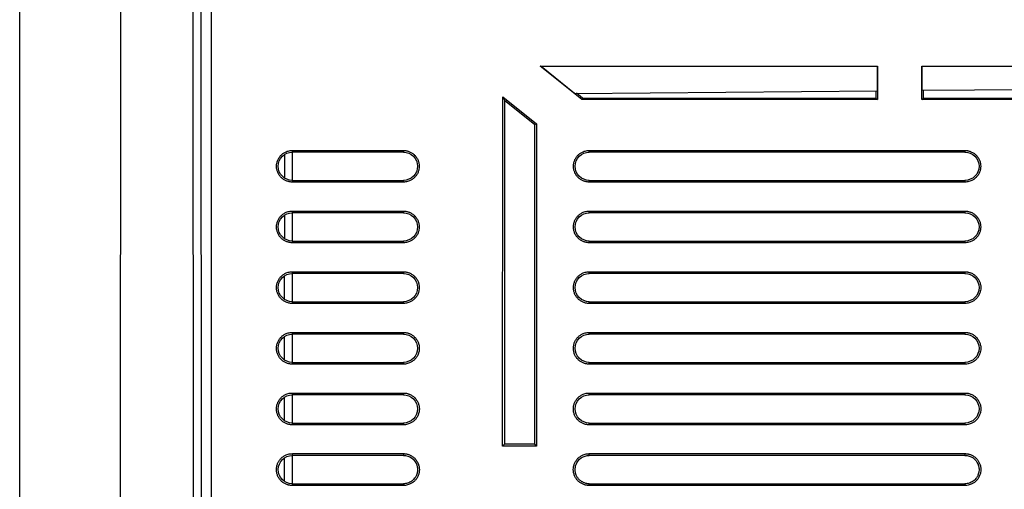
# Model space of a CAD drawing. Header units: millimetres. Extents: x 190.2 to 209.7, y 188.8 to 211.3.
# Tile 2 of 6: x 190.2 to 200, y 194.8 to 199.4. Entities that reach past the tile are written whole.
import ezdxf

# ---------------------------------------------------------------- set-up
doc = ezdxf.new("R2010")
doc.units = ezdxf.units.MM

msp = doc.modelspace()

# ---------------------------------------------------------------- linework, layer by layer
at = {"color": 7, "linetype": 'Continuous', "lineweight": 25}
for p, q in [((190.25, 190.3101), (190.25, 199.6601)), ((191.2493, 190.3101), (191.25, 199.6601)), ((191.9656, 199.6601), (191.9695, 191.2085)), ((192.0445, 199.6601), (192.0483, 191.2874)), ((192.1444, 199.6601), (192.1482, 191.2874)), ((195.404, 198.9761), (198.7431, 198.9761)), ((195.8172, 198.6441), (195.404, 198.9761)), ((195.413, 198.9729), (195.404, 198.9761)), ((198.7399, 198.9729), (195.413, 198.9729)), ((195.7444, 198.7063), (195.413, 198.9729)), ((198.7431, 198.9761), (198.7399, 198.9729)), ((198.7399, 198.9729), (198.7403, 198.7325)), ((198.7431, 198.9761), (198.7432, 198.6441)), ((199.1839, 198.6441), (199.1841, 198.9761)), ((199.1841, 198.9761), (200.8159, 198.9761)), ((199.1872, 198.9729), (199.1841, 198.9761)), ((199.1869, 198.7364), (199.1872, 198.9729)), ((200.8128, 198.973), (199.1872, 198.9729)), ((195.7444, 198.7063), (198.7403, 198.7325)), ((195.8229, 198.6601), (195.7651, 198.7065)), ((198.7271, 198.7324), (198.7271, 198.6601)), ((199.1869, 198.7364), (200.8131, 198.7506)), ((199.2, 198.6601), (199.2, 198.7365)), ((195.0324, 195.2175), (195.0339, 198.673)), ((195.0339, 198.673), (195.3662, 198.4064)), ((195.0339, 198.673), (195.05, 198.6395)), ((195.05, 198.6395), (195.35, 198.3986)), ((195.05, 198.6395), (195.05, 195.2351)), ((195.8172, 198.6441), (195.8229, 198.6601)), ((198.7432, 198.6441), (195.8172, 198.6441)), ((195.8229, 198.6601), (198.7271, 198.6601)), ((198.7271, 198.6601), (198.7432, 198.6441)), ((199.1839, 198.6441), (199.2, 198.6601)), ((200.8161, 198.6441), (199.1839, 198.6441)), ((199.2, 198.6601), (200.8, 198.6601)), ((195.35, 198.3986), (195.3662, 198.4064)), ((195.35, 195.2351), (195.35, 198.3986)), ((195.3662, 198.4064), (195.3676, 195.2175)), ((192.9471, 198.1246), (192.9471, 197.8457)), ((192.95, 198.1251), (192.95, 198.1415)), ((192.95, 198.1415), (194.05, 198.1415)), ((194.05, 198.1251), (192.95, 198.1251)), ((194.05, 198.1415), (194.05, 198.1251)), ((195.89, 198.1251), (195.89, 198.1415)), ((195.89, 198.1415), (199.61, 198.1415)), ((199.61, 198.1251), (195.89, 198.1251)), ((199.61, 198.1415), (199.61, 198.1251)), ((192.8733, 198.0989), (192.8726, 197.8718)), ((192.95, 197.8287), (192.95, 197.8451)), ((192.95, 197.8451), (194.05, 197.8451)), ((194.05, 197.8287), (192.95, 197.8287)), ((194.05, 197.8451), (194.05, 197.8287)), ((195.89, 197.8287), (195.89, 197.8451)), ((195.89, 197.8451), (199.61, 197.8451)), ((199.61, 197.8287), (195.89, 197.8287)), ((199.61, 197.8451), (199.61, 197.8287)), ((192.95, 197.5251), (192.95, 197.5417)), ((192.95, 197.5417), (194.05, 197.5417)), ((194.05, 197.5417), (194.05, 197.5251)), ((195.89, 197.5251), (195.89, 197.5417)), ((195.89, 197.5417), (199.61, 197.5417)), ((199.61, 197.5417), (199.61, 197.5251)), ((192.8714, 197.4976), (192.8707, 197.2731)), ((192.9471, 197.5246), (192.9471, 197.2457)), ((194.05, 197.5251), (192.95, 197.5251)), ((199.61, 197.5251), (195.89, 197.5251)), ((192.95, 197.2284), (192.95, 197.2451)), ((192.95, 197.2451), (194.05, 197.2451)), ((194.05, 197.2451), (194.05, 197.2284)), ((195.89, 197.2284), (195.89, 197.2451)), ((195.89, 197.2451), (199.61, 197.2451)), ((199.61, 197.2451), (199.61, 197.2284)), ((194.05, 197.2284), (192.95, 197.2284)), ((199.61, 197.2284), (195.89, 197.2284)), ((192.8694, 196.8964), (192.8687, 196.6744)), ((192.9471, 196.9246), (192.9471, 196.6457)), ((192.95, 196.9251), (192.95, 196.942)), ((192.95, 196.942), (194.05, 196.942)), ((194.05, 196.9251), (192.95, 196.9251)), ((194.05, 196.942), (194.05, 196.9251)), ((195.89, 196.9251), (195.89, 196.942)), ((195.89, 196.942), (199.61, 196.942)), ((199.61, 196.9251), (195.89, 196.9251)), ((199.61, 196.942), (199.61, 196.9251)), ((192.95, 196.6282), (192.95, 196.6451)), ((192.95, 196.6451), (194.05, 196.6451)), ((194.05, 196.6282), (192.95, 196.6282)), ((194.05, 196.6451), (194.05, 196.6282)), ((195.89, 196.6282), (195.89, 196.6451)), ((195.89, 196.6451), (199.61, 196.6451)), ((199.61, 196.6282), (195.89, 196.6282)), ((199.61, 196.6451), (199.61, 196.6282)), ((192.8682, 196.2956), (192.8682, 196.0747)), ((192.9471, 196.3246), (192.9471, 196.0457)), ((192.95, 196.3251), (192.95, 196.3423)), ((192.95, 196.3423), (194.05, 196.3423)), ((194.05, 196.3251), (192.95, 196.3251)), ((194.05, 196.3423), (194.05, 196.3251)), ((195.89, 196.3251), (195.89, 196.3423)), ((195.89, 196.3423), (199.61, 196.3423)), ((199.61, 196.3251), (195.89, 196.3251)), ((199.61, 196.3423), (199.61, 196.3251)), ((192.95, 196.0279), (192.95, 196.0451)), ((192.95, 196.0451), (194.05, 196.0451)), ((194.05, 196.0279), (192.95, 196.0279)), ((194.05, 196.0451), (194.05, 196.0279)), ((195.89, 196.0279), (195.89, 196.0451)), ((195.89, 196.0451), (199.61, 196.0451)), ((199.61, 196.0279), (195.89, 196.0279)), ((199.61, 196.0451), (199.61, 196.0279)), ((192.8682, 195.6956), (192.8682, 195.4747)), ((192.9471, 195.7246), (192.9471, 195.4457)), ((192.95, 195.7251), (192.95, 195.7425)), ((192.95, 195.7425), (194.05, 195.7425)), ((194.05, 195.7251), (192.95, 195.7251)), ((194.05, 195.7425), (194.05, 195.7251)), ((195.89, 195.7251), (195.89, 195.7425)), ((195.89, 195.7425), (199.61, 195.7425)), ((199.61, 195.7251), (195.89, 195.7251)), ((199.61, 195.7425), (199.61, 195.7251)), ((192.95, 195.4276), (192.95, 195.4451)), ((192.95, 195.4451), (194.05, 195.4451)), ((194.05, 195.4276), (192.95, 195.4276)), ((194.05, 195.4451), (194.05, 195.4276)), ((195.89, 195.4276), (195.89, 195.4451)), ((195.89, 195.4451), (199.61, 195.4451)), ((199.61, 195.4276), (195.89, 195.4276)), ((199.61, 195.4451), (199.61, 195.4276)), ((195.05, 195.2351), (195.0324, 195.2175)), ((195.3676, 195.2175), (195.0324, 195.2175)), ((195.35, 195.2351), (195.05, 195.2351)), ((195.3676, 195.2175), (195.35, 195.2351)), ((192.9471, 195.1246), (192.9471, 194.8446)), ((192.95, 195.1428), (194.05, 195.1428)), ((192.95, 195.1251), (192.95, 195.1428)), ((194.05, 195.1251), (192.95, 195.1251)), ((194.05, 195.1428), (194.05, 195.1251)), ((195.89, 195.1428), (199.61, 195.1428)), ((195.89, 195.1251), (195.89, 195.1428)), ((199.61, 195.1251), (195.89, 195.1251)), ((199.61, 195.1428), (199.61, 195.1251)), ((192.8682, 195.0957), (192.8682, 194.8748)), ((192.9465, 194.8452), (192.9471, 194.8446)), ((192.9471, 194.8446), (192.95, 194.8445)), ((192.95, 194.8273), (192.95, 194.8445)), ((192.95, 194.8445), (194.05, 194.8445)), ((194.05, 194.8273), (192.95, 194.8273)), ((194.05, 194.8445), (194.05, 194.8273)), ((195.89, 194.8273), (195.89, 194.8445)), ((195.89, 194.8445), (199.61, 194.8445)), ((199.61, 194.8273), (195.89, 194.8273)), ((199.61, 194.8445), (199.61, 194.8273))]:
    msp.add_line(p, q, dxfattribs=at)
for points, knots in [([(192.95, 197.8287), (192.9459, 197.8288), (192.9378, 197.829), (192.9257, 197.8306), (192.9137, 197.833), (192.9019, 197.8364), (192.8845, 197.8428), (192.8625, 197.8543), (192.8387, 197.8738), (192.8193, 197.8976), (192.8048, 197.9249), (192.7957, 197.9543), (192.7927, 197.9849), (192.7956, 198.0156), (192.8048, 198.0451), (192.8191, 198.0724), (192.8386, 198.0962), (192.8624, 198.1157), (192.8867, 198.1285), (192.9095, 198.1363), (192.9296, 198.1406), (192.9432, 198.1412), (192.95, 198.1415)], [0, 0, 0, 0, 0.024927, 0.049743, 0.074603, 0.099659, 0.12506, 0.188081, 0.249957, 0.312055, 0.374886, 0.437608, 0.499814, 0.561729, 0.624761, 0.687568, 0.749659, 0.811538, 0.874587, 0.916857, 0.958424, 1, 1, 1, 1]), ([(194.05, 198.1415), (194.0541, 198.1413), (194.0622, 198.1411), (194.0743, 198.1396), (194.0863, 198.1372), (194.0981, 198.1338), (194.1155, 198.1273), (194.1375, 198.1158), (194.1613, 198.0964), (194.1807, 198.0726), (194.1952, 198.0453), (194.2043, 198.0158), (194.2073, 197.9852), (194.2044, 197.9546), (194.1952, 197.9251), (194.1809, 197.8977), (194.1614, 197.8739), (194.1376, 197.8544), (194.1133, 197.8416), (194.0905, 197.8338), (194.0704, 197.8296), (194.0568, 197.829), (194.05, 197.8287)], [0, 0, 0, 0, 0.024927, 0.049743, 0.074603, 0.099659, 0.12506, 0.188081, 0.249958, 0.312056, 0.374887, 0.437609, 0.499815, 0.56173, 0.624761, 0.687569, 0.749659, 0.811538, 0.874587, 0.916857, 0.958424, 1, 1, 1, 1]), ([(195.89, 197.8287), (195.8859, 197.8288), (195.8778, 197.829), (195.8657, 197.8306), (195.8537, 197.833), (195.8419, 197.8364), (195.8245, 197.8428), (195.8025, 197.8543), (195.7787, 197.8738), (195.7593, 197.8976), (195.7448, 197.9249), (195.7357, 197.9543), (195.7327, 197.9849), (195.7356, 198.0156), (195.7448, 198.0451), (195.7591, 198.0724), (195.7786, 198.0962), (195.8024, 198.1157), (195.8267, 198.1285), (195.8495, 198.1363), (195.8696, 198.1406), (195.8832, 198.1412), (195.89, 198.1415)], [0, 0, 0, 0, 0.024927, 0.049743, 0.074603, 0.099659, 0.12506, 0.188081, 0.249957, 0.312055, 0.374886, 0.437608, 0.499814, 0.561729, 0.624761, 0.687568, 0.749659, 0.811538, 0.874587, 0.916857, 0.958424, 1, 1, 1, 1]), ([(199.61, 198.1415), (199.6141, 198.1413), (199.6222, 198.1411), (199.6343, 198.1396), (199.6463, 198.1372), (199.6581, 198.1338), (199.6755, 198.1273), (199.6975, 198.1158), (199.7213, 198.0964), (199.7407, 198.0726), (199.7552, 198.0453), (199.7643, 198.0158), (199.7673, 197.9852), (199.7644, 197.9546), (199.7552, 197.9251), (199.7409, 197.8977), (199.7214, 197.8739), (199.6976, 197.8544), (199.6733, 197.8416), (199.6505, 197.8338), (199.6304, 197.8296), (199.6168, 197.829), (199.61, 197.8287)], [0, 0, 0, 0, 0.024927, 0.049743, 0.074603, 0.099659, 0.12506, 0.188081, 0.249958, 0.312056, 0.374887, 0.437609, 0.499815, 0.56173, 0.624761, 0.687569, 0.749659, 0.811538, 0.874587, 0.916857, 0.958424, 1, 1, 1, 1]), ([(192.95, 197.2284), (192.9459, 197.2285), (192.9378, 197.2288), (192.9256, 197.2303), (192.9136, 197.2327), (192.9018, 197.2361), (192.8843, 197.2426), (192.8624, 197.2541), (192.8385, 197.2736), (192.819, 197.2974), (192.8046, 197.3247), (192.7954, 197.3543), (192.7924, 197.3849), (192.7954, 197.4156), (192.8045, 197.4452), (192.8189, 197.4726), (192.8384, 197.4964), (192.8622, 197.516), (192.8866, 197.5288), (192.9094, 197.5366), (192.9296, 197.5409), (192.9432, 197.5414), (192.95, 197.5417)], [0, 0, 0, 0, 0.024927, 0.049743, 0.074603, 0.099659, 0.12506, 0.188081, 0.249957, 0.312055, 0.374886, 0.437608, 0.499814, 0.561729, 0.624761, 0.687568, 0.749659, 0.811538, 0.874587, 0.916857, 0.958424, 1, 1, 1, 1]), ([(194.05, 197.5417), (194.0541, 197.5416), (194.0622, 197.5414), (194.0744, 197.5399), (194.0864, 197.5374), (194.0982, 197.534), (194.1157, 197.5276), (194.1376, 197.5161), (194.1615, 197.4966), (194.181, 197.4727), (194.1954, 197.4454), (194.2046, 197.4159), (194.2076, 197.3852), (194.2046, 197.3545), (194.1955, 197.325), (194.1811, 197.2976), (194.1616, 197.2737), (194.1378, 197.2542), (194.1134, 197.2414), (194.0906, 197.2336), (194.0704, 197.2293), (194.0568, 197.2287), (194.05, 197.2284)], [0, 0, 0, 0, 0.024927, 0.049743, 0.074603, 0.099659, 0.12506, 0.188081, 0.249958, 0.312056, 0.374887, 0.437609, 0.499815, 0.56173, 0.624761, 0.687569, 0.749659, 0.811538, 0.874587, 0.916857, 0.958424, 1, 1, 1, 1]), ([(195.89, 197.2284), (195.8859, 197.2285), (195.8778, 197.2288), (195.8656, 197.2303), (195.8536, 197.2327), (195.8418, 197.2361), (195.8243, 197.2426), (195.8024, 197.2541), (195.7785, 197.2736), (195.759, 197.2974), (195.7446, 197.3247), (195.7354, 197.3543), (195.7324, 197.3849), (195.7354, 197.4156), (195.7445, 197.4452), (195.7589, 197.4726), (195.7784, 197.4964), (195.8022, 197.516), (195.8266, 197.5288), (195.8494, 197.5366), (195.8696, 197.5409), (195.8832, 197.5414), (195.89, 197.5417)], [0, 0, 0, 0, 0.024927, 0.049743, 0.074603, 0.099659, 0.12506, 0.188081, 0.249957, 0.312055, 0.374886, 0.437608, 0.499814, 0.561729, 0.624761, 0.687568, 0.749659, 0.811538, 0.874587, 0.916857, 0.958424, 1, 1, 1, 1]), ([(199.61, 197.5417), (199.6141, 197.5416), (199.6222, 197.5414), (199.6344, 197.5399), (199.6464, 197.5374), (199.6582, 197.534), (199.6757, 197.5276), (199.6976, 197.5161), (199.7215, 197.4966), (199.741, 197.4727), (199.7554, 197.4454), (199.7646, 197.4159), (199.7676, 197.3852), (199.7646, 197.3545), (199.7555, 197.325), (199.7411, 197.2976), (199.7216, 197.2737), (199.6978, 197.2542), (199.6734, 197.2414), (199.6506, 197.2336), (199.6304, 197.2293), (199.6168, 197.2287), (199.61, 197.2284)], [0, 0, 0, 0, 0.024927, 0.049743, 0.074603, 0.099659, 0.12506, 0.188081, 0.249958, 0.312056, 0.374887, 0.437609, 0.499815, 0.56173, 0.624761, 0.687569, 0.749659, 0.811538, 0.874587, 0.916857, 0.958424, 1, 1, 1, 1]), ([(192.95, 196.6282), (192.9459, 196.6283), (192.9378, 196.6285), (192.9256, 196.63), (192.9136, 196.6324), (192.9017, 196.6359), (192.8842, 196.6423), (192.8622, 196.6539), (192.8384, 196.6734), (192.8188, 196.6973), (192.8043, 196.7246), (192.7952, 196.7542), (192.7921, 196.7849), (192.7951, 196.8157), (192.8042, 196.8453), (192.8187, 196.8727), (192.8382, 196.8966), (192.8621, 196.9162), (192.8865, 196.9291), (192.9093, 196.9369), (192.9295, 196.9411), (192.9432, 196.9417), (192.95, 196.942)], [0, 0, 0, 0, 0.024927, 0.049743, 0.074603, 0.099659, 0.12506, 0.188081, 0.249957, 0.312055, 0.374886, 0.437608, 0.499815, 0.561729, 0.624761, 0.687569, 0.749659, 0.811538, 0.874587, 0.916857, 0.958424, 1, 1, 1, 1]), ([(194.05, 196.942), (194.0541, 196.9419), (194.0622, 196.9417), (194.0744, 196.9401), (194.0864, 196.9377), (194.0983, 196.9343), (194.1158, 196.9278), (194.1378, 196.9163), (194.1616, 196.8968), (194.1812, 196.8729), (194.1957, 196.8455), (194.2048, 196.8159), (194.2079, 196.7852), (194.2049, 196.7545), (194.1958, 196.7249), (194.1813, 196.6974), (194.1618, 196.6735), (194.1379, 196.654), (194.1135, 196.6411), (194.0907, 196.6333), (194.0705, 196.629), (194.0568, 196.6284), (194.05, 196.6282)], [0, 0, 0, 0, 0.024927, 0.049743, 0.074603, 0.099659, 0.12506, 0.188081, 0.249958, 0.312056, 0.374887, 0.437609, 0.499815, 0.56173, 0.624761, 0.687569, 0.749659, 0.811538, 0.874587, 0.916857, 0.958424, 1, 1, 1, 1]), ([(195.89, 196.6282), (195.8859, 196.6283), (195.8778, 196.6285), (195.8656, 196.63), (195.8536, 196.6324), (195.8417, 196.6359), (195.8242, 196.6423), (195.8022, 196.6539), (195.7784, 196.6734), (195.7588, 196.6973), (195.7443, 196.7246), (195.7352, 196.7542), (195.7321, 196.7849), (195.7351, 196.8157), (195.7442, 196.8453), (195.7587, 196.8727), (195.7782, 196.8966), (195.8021, 196.9162), (195.8265, 196.9291), (195.8493, 196.9369), (195.8695, 196.9411), (195.8832, 196.9417), (195.89, 196.942)], [0, 0, 0, 0, 0.024927, 0.049743, 0.074603, 0.099659, 0.12506, 0.188081, 0.249957, 0.312055, 0.374886, 0.437608, 0.499815, 0.561729, 0.624761, 0.687569, 0.749659, 0.811538, 0.874587, 0.916857, 0.958424, 1, 1, 1, 1]), ([(199.61, 196.942), (199.6141, 196.9419), (199.6222, 196.9417), (199.6344, 196.9401), (199.6464, 196.9377), (199.6583, 196.9343), (199.6758, 196.9278), (199.6978, 196.9163), (199.7216, 196.8968), (199.7412, 196.8729), (199.7557, 196.8455), (199.7648, 196.8159), (199.7679, 196.7852), (199.7649, 196.7545), (199.7558, 196.7249), (199.7413, 196.6974), (199.7218, 196.6735), (199.6979, 196.654), (199.6735, 196.6411), (199.6507, 196.6333), (199.6305, 196.629), (199.6168, 196.6284), (199.61, 196.6282)], [0, 0, 0, 0, 0.024927, 0.049743, 0.074603, 0.099659, 0.12506, 0.188081, 0.249958, 0.312056, 0.374887, 0.437609, 0.499815, 0.56173, 0.624761, 0.687569, 0.749659, 0.811538, 0.874587, 0.916857, 0.958424, 1, 1, 1, 1]), ([(192.95, 196.0279), (192.9459, 196.028), (192.9377, 196.0282), (192.9256, 196.0297), (192.9135, 196.0322), (192.9016, 196.0356), (192.8841, 196.0421), (192.8621, 196.0536), (192.8382, 196.0732), (192.8186, 196.0971), (192.8041, 196.1245), (192.7949, 196.1542), (192.7918, 196.1849), (192.7948, 196.2157), (192.804, 196.2454), (192.8184, 196.2729), (192.838, 196.2968), (192.8619, 196.3164), (192.8864, 196.3293), (192.9093, 196.3371), (192.9295, 196.3414), (192.9432, 196.342), (192.95, 196.3423)], [0, 0, 0, 0, 0.024927, 0.049743, 0.074603, 0.099659, 0.12506, 0.188081, 0.249958, 0.312056, 0.374887, 0.437608, 0.499815, 0.561729, 0.624761, 0.687569, 0.749659, 0.811538, 0.874587, 0.916857, 0.958425, 1, 1, 1, 1]), ([(194.05, 196.3423), (194.0541, 196.3422), (194.0623, 196.3419), (194.0744, 196.3404), (194.0865, 196.338), (194.0984, 196.3346), (194.1159, 196.3281), (194.1379, 196.3165), (194.1618, 196.2969), (194.1814, 196.273), (194.1959, 196.2456), (194.2051, 196.216), (194.2082, 196.1852), (194.2052, 196.1544), (194.196, 196.1248), (194.1816, 196.0973), (194.162, 196.0733), (194.1381, 196.0537), (194.1136, 196.0409), (194.0907, 196.033), (194.0705, 196.0287), (194.0568, 196.0282), (194.05, 196.0279)], [0, 0, 0, 0, 0.024927, 0.049743, 0.074603, 0.099659, 0.12506, 0.188081, 0.249958, 0.312056, 0.374887, 0.437609, 0.499815, 0.56173, 0.624761, 0.687569, 0.749659, 0.811538, 0.874587, 0.916857, 0.958425, 1, 1, 1, 1]), ([(195.89, 196.0279), (195.8859, 196.028), (195.8777, 196.0282), (195.8656, 196.0297), (195.8535, 196.0322), (195.8416, 196.0356), (195.8241, 196.0421), (195.8021, 196.0536), (195.7782, 196.0732), (195.7586, 196.0971), (195.7441, 196.1245), (195.7349, 196.1542), (195.7318, 196.1849), (195.7348, 196.2157), (195.744, 196.2454), (195.7584, 196.2729), (195.778, 196.2968), (195.8019, 196.3164), (195.8264, 196.3293), (195.8493, 196.3371), (195.8695, 196.3414), (195.8832, 196.342), (195.89, 196.3423)], [0, 0, 0, 0, 0.024927, 0.049743, 0.074603, 0.099659, 0.12506, 0.188081, 0.249958, 0.312056, 0.374887, 0.437608, 0.499815, 0.561729, 0.624761, 0.687569, 0.749659, 0.811538, 0.874587, 0.916857, 0.958425, 1, 1, 1, 1]), ([(199.61, 196.3423), (199.6141, 196.3422), (199.6223, 196.3419), (199.6344, 196.3404), (199.6465, 196.338), (199.6584, 196.3346), (199.6759, 196.3281), (199.6979, 196.3165), (199.7218, 196.2969), (199.7414, 196.273), (199.7559, 196.2456), (199.7651, 196.216), (199.7682, 196.1852), (199.7652, 196.1544), (199.756, 196.1248), (199.7416, 196.0973), (199.722, 196.0733), (199.6981, 196.0537), (199.6736, 196.0409), (199.6507, 196.033), (199.6305, 196.0287), (199.6168, 196.0282), (199.61, 196.0279)], [0, 0, 0, 0, 0.024927, 0.049743, 0.074603, 0.099659, 0.12506, 0.188081, 0.249958, 0.312056, 0.374887, 0.437609, 0.499815, 0.56173, 0.624761, 0.687569, 0.749659, 0.811538, 0.874587, 0.916857, 0.958425, 1, 1, 1, 1]), ([(192.95, 195.4276), (192.9459, 195.4277), (192.9377, 195.4279), (192.9255, 195.4295), (192.9134, 195.4319), (192.9015, 195.4353), (192.884, 195.4418), (192.8619, 195.4534), (192.838, 195.473), (192.8183, 195.497), (192.8038, 195.5244), (192.7946, 195.5541), (192.7916, 195.5849), (192.7946, 195.6158), (192.8037, 195.6455), (192.8182, 195.673), (192.8378, 195.697), (192.8618, 195.7167), (192.8863, 195.7296), (192.9092, 195.7374), (192.9295, 195.7417), (192.9432, 195.7423), (192.95, 195.7425)], [0, 0, 0, 0, 0.024927, 0.049743, 0.074603, 0.099659, 0.12506, 0.188081, 0.249958, 0.312056, 0.374887, 0.437609, 0.499815, 0.561729, 0.624761, 0.687569, 0.749659, 0.811538, 0.874587, 0.916858, 0.958425, 1, 1, 1, 1]), ([(194.05, 195.7425), (194.0541, 195.7424), (194.0623, 195.7422), (194.0745, 195.7407), (194.0866, 195.7382), (194.0985, 195.7348), (194.116, 195.7283), (194.1381, 195.7168), (194.162, 195.6971), (194.1817, 195.6732), (194.1962, 195.6457), (194.2054, 195.616), (194.2084, 195.5852), (194.2054, 195.5544), (194.1963, 195.5247), (194.1818, 195.4971), (194.1622, 195.4731), (194.1382, 195.4535), (194.1137, 195.4406), (194.0908, 195.4328), (194.0705, 195.4285), (194.0568, 195.4279), (194.05, 195.4276)], [0, 0, 0, 0, 0.0249269, 0.0497434, 0.0746032, 0.0996591, 0.1250604, 0.1880813, 0.249958, 0.3120564, 0.3748875, 0.4376095, 0.499815, 0.5617302, 0.6247612, 0.6875694, 0.7496586, 0.8115383, 0.8745872, 0.9168575, 0.9584246, 1, 1, 1, 1]), ([(195.89, 195.4276), (195.8859, 195.4277), (195.8777, 195.4279), (195.8655, 195.4295), (195.8534, 195.4319), (195.8415, 195.4353), (195.824, 195.4418), (195.8019, 195.4534), (195.778, 195.473), (195.7583, 195.497), (195.7438, 195.5244), (195.7346, 195.5541), (195.7316, 195.5849), (195.7346, 195.6158), (195.7437, 195.6455), (195.7582, 195.673), (195.7778, 195.697), (195.8018, 195.7167), (195.8263, 195.7296), (195.8492, 195.7374), (195.8695, 195.7417), (195.8832, 195.7423), (195.89, 195.7425)], [0, 0, 0, 0, 0.024927, 0.049743, 0.074603, 0.099659, 0.12506, 0.188081, 0.249958, 0.312056, 0.374887, 0.437609, 0.499815, 0.561729, 0.624761, 0.687569, 0.749659, 0.811538, 0.874587, 0.916858, 0.958425, 1, 1, 1, 1]), ([(199.61, 195.7425), (199.6141, 195.7424), (199.6223, 195.7422), (199.6345, 195.7407), (199.6466, 195.7382), (199.6585, 195.7348), (199.676, 195.7283), (199.6981, 195.7168), (199.722, 195.6971), (199.7417, 195.6732), (199.7562, 195.6457), (199.7654, 195.616), (199.7684, 195.5852), (199.7654, 195.5544), (199.7563, 195.5247), (199.7418, 195.4971), (199.7222, 195.4731), (199.6982, 195.4535), (199.6737, 195.4406), (199.6508, 195.4328), (199.6305, 195.4285), (199.6168, 195.4279), (199.61, 195.4276)], [0, 0, 0, 0, 0.024927, 0.049743, 0.074603, 0.099659, 0.12506, 0.188081, 0.249958, 0.312056, 0.374888, 0.43761, 0.499815, 0.56173, 0.624761, 0.687569, 0.749659, 0.811538, 0.874587, 0.916858, 0.958425, 1, 1, 1, 1]), ([(192.95, 194.8273), (192.9459, 194.8274), (192.9377, 194.8277), (192.9255, 194.8292), (192.9134, 194.8316), (192.9014, 194.8351), (192.8839, 194.8416), (192.8618, 194.8532), (192.8378, 194.8728), (192.8181, 194.8968), (192.8036, 194.9243), (192.7944, 194.9541), (192.7913, 194.9849), (192.7943, 195.0158), (192.8035, 195.0456), (192.818, 195.0732), (192.8376, 195.0972), (192.8616, 195.1169), (192.8862, 195.1298), (192.9091, 195.1377), (192.9294, 195.142), (192.9431, 195.1425), (192.95, 195.1428)], [0, 0, 0, 0, 0.024927, 0.049743, 0.074603, 0.099659, 0.12506, 0.188081, 0.249958, 0.312056, 0.374887, 0.437609, 0.499815, 0.561729, 0.624761, 0.687569, 0.749659, 0.811538, 0.874587, 0.916858, 0.958425, 1, 1, 1, 1]), ([(192.9465, 194.8452), (192.9102, 194.8462), (192.8743, 194.8619), (192.824, 194.9142), (192.8095, 194.9506), (192.8105, 195.0232), (192.8258, 195.0593), (192.8774, 195.1102), (192.9137, 195.1251), (192.95, 195.1251)], [0, 0, 0, 0, 0.25, 0.25, 0.5, 0.5, 0.75, 0.75, 1, 1, 1, 1]), ([(194.05, 195.1428), (194.0541, 195.1427), (194.0623, 195.1425), (194.0745, 195.141), (194.0866, 195.1385), (194.0986, 195.1351), (194.1161, 195.1286), (194.1382, 195.117), (194.1622, 195.0973), (194.1819, 195.0734), (194.1964, 195.0458), (194.2056, 195.0161), (194.2087, 194.9852), (194.2057, 194.9543), (194.1965, 194.9246), (194.182, 194.897), (194.1624, 194.873), (194.1384, 194.8533), (194.1138, 194.8403), (194.0909, 194.8325), (194.0706, 194.8282), (194.0569, 194.8276), (194.05, 194.8273)], [0, 0, 0, 0, 0.024927, 0.049743, 0.074603, 0.099659, 0.12506, 0.188081, 0.249958, 0.312057, 0.374888, 0.43761, 0.499815, 0.56173, 0.624761, 0.68757, 0.749659, 0.811538, 0.874587, 0.916858, 0.958425, 1, 1, 1, 1]), ([(194.05, 195.1251), (194.0784, 195.1251), (194.1067, 195.116), (194.1533, 195.0839), (194.1712, 195.0603), (194.1811, 195.0337)], [0, 0, 0, 0, 0.5, 0.5, 1, 1, 1, 1]), ([(195.89, 194.8273), (195.8859, 194.8274), (195.8777, 194.8277), (195.8655, 194.8292), (195.8534, 194.8316), (195.8414, 194.8351), (195.8239, 194.8416), (195.8018, 194.8532), (195.7778, 194.8728), (195.7581, 194.8968), (195.7436, 194.9243), (195.7344, 194.9541), (195.7313, 194.9849), (195.7343, 195.0158), (195.7435, 195.0456), (195.758, 195.0732), (195.7776, 195.0972), (195.8016, 195.1169), (195.8262, 195.1298), (195.8491, 195.1377), (195.8694, 195.142), (195.8831, 195.1425), (195.89, 195.1428)], [0, 0, 0, 0, 0.0249269, 0.0497435, 0.0746032, 0.099659, 0.1250602, 0.188081, 0.2499576, 0.3120558, 0.3748866, 0.4376087, 0.4998146, 0.5617292, 0.6247608, 0.6875689, 0.749659, 0.8115383, 0.8745871, 0.9168576, 0.9584247, 1, 1, 1, 1]), ([(195.7589, 195.0337), (195.7688, 195.0603), (195.7867, 195.0839), (195.8333, 195.116), (195.8616, 195.1251), (195.89, 195.1251)], [0, 0, 0, 0, 0.5, 0.5, 1, 1, 1, 1]), ([(199.61, 195.1428), (199.6141, 195.1427), (199.6223, 195.1425), (199.6345, 195.141), (199.6466, 195.1385), (199.6586, 195.1351), (199.6761, 195.1286), (199.6982, 195.117), (199.7222, 195.0973), (199.7419, 195.0734), (199.7564, 195.0458), (199.7656, 195.0161), (199.7687, 194.9852), (199.7657, 194.9543), (199.7565, 194.9246), (199.742, 194.897), (199.7224, 194.873), (199.6984, 194.8533), (199.6738, 194.8403), (199.6509, 194.8325), (199.6306, 194.8282), (199.6169, 194.8276), (199.61, 194.8273)], [0, 0, 0, 0, 0.024927, 0.049743, 0.074603, 0.099659, 0.12506, 0.188081, 0.249958, 0.312057, 0.374888, 0.43761, 0.499815, 0.56173, 0.624761, 0.68757, 0.749659, 0.811538, 0.874587, 0.916858, 0.958425, 1, 1, 1, 1]), ([(199.61, 195.1251), (199.6384, 195.1251), (199.6667, 195.116), (199.7133, 195.0839), (199.7312, 195.0603), (199.7411, 195.0337)], [0, 0, 0, 0, 0.5, 0.5, 1, 1, 1, 1]), ([(194.1811, 195.0337), (194.1821, 195.0309), (194.1847, 195.0237), (194.1881, 195.0098), (194.1907, 194.9904), (194.1896, 194.963), (194.1815, 194.933), (194.1669, 194.906), (194.1505, 194.886), (194.1326, 194.8707), (194.1129, 194.859), (194.0922, 194.8507), (194.0712, 194.8455), (194.057, 194.8449), (194.05, 194.8445)], [0, 0, 0, 0, 0.032844, 0.085596, 0.158178, 0.250598, 0.388935, 0.50009, 0.589126, 0.67579, 0.760288, 0.842564, 0.922484, 1, 1, 1, 1]), ([(195.89, 194.8445), (195.8862, 194.8446), (195.8785, 194.8448), (195.8671, 194.8464), (195.8555, 194.8488), (195.8441, 194.8523), (195.8328, 194.8567), (195.8218, 194.8622), (195.8111, 194.8687), (195.801, 194.8762), (195.7914, 194.8848), (195.7826, 194.8943), (195.7713, 194.9093), (195.7585, 194.933), (195.7497, 194.9654), (195.7495, 194.9964), (195.7536, 195.0185), (195.7575, 195.0297), (195.7589, 195.0337)], [0, 0, 0, 0, 0.042173, 0.085028, 0.128575, 0.172807, 0.217707, 0.263253, 0.309423, 0.356206, 0.403616, 0.451697, 0.500497, 0.611532, 0.75021, 0.869175, 0.952492, 1, 1, 1, 1]), ([(199.7411, 195.0337), (199.7421, 195.0309), (199.7447, 195.0237), (199.7481, 195.0098), (199.7507, 194.9904), (199.7496, 194.963), (199.7415, 194.933), (199.7269, 194.906), (199.7105, 194.886), (199.6926, 194.8707), (199.6729, 194.859), (199.6522, 194.8507), (199.6312, 194.8455), (199.617, 194.8449), (199.61, 194.8445)], [0, 0, 0, 0, 0.0328435, 0.0855957, 0.1581778, 0.2505976, 0.3889352, 0.5000903, 0.5891256, 0.6757901, 0.7602884, 0.842564, 0.9224845, 1, 1, 1, 1])]:
    msp.add_open_spline(points, degree=3, knots=knots, dxfattribs=at)
for points in [[(192.95, 197.8451), (192.9134, 197.8452), (192.8403, 197.8754), (192.7948, 197.9851), (192.8403, 198.0949), (192.9134, 198.1251), (192.95, 198.1251)], [(194.05, 198.1251), (194.0866, 198.1251), (194.1597, 198.0949), (194.2052, 197.9851), (194.1597, 197.8754), (194.0866, 197.8452), (194.05, 197.8451)], [(195.89, 197.8451), (195.8534, 197.8452), (195.7803, 197.8754), (195.7348, 197.9851), (195.7803, 198.0949), (195.8534, 198.1251), (195.89, 198.1251)], [(199.61, 198.1251), (199.6466, 198.1251), (199.7197, 198.0949), (199.7652, 197.9851), (199.7197, 197.8754), (199.6466, 197.8452), (199.61, 197.8451)], [(192.95, 197.2451), (192.9134, 197.2452), (192.8403, 197.2754), (192.7948, 197.3851), (192.8403, 197.4949), (192.9134, 197.5251), (192.95, 197.5251)], [(194.05, 197.5251), (194.0866, 197.5251), (194.1597, 197.4949), (194.2052, 197.3851), (194.1597, 197.2754), (194.0866, 197.2452), (194.05, 197.2451)], [(195.89, 197.2451), (195.8534, 197.2452), (195.7803, 197.2754), (195.7348, 197.3851), (195.7803, 197.4949), (195.8534, 197.5251), (195.89, 197.5251)], [(199.61, 197.5251), (199.6466, 197.5251), (199.7197, 197.4949), (199.7652, 197.3851), (199.7197, 197.2754), (199.6466, 197.2452), (199.61, 197.2451)], [(192.95, 196.6451), (192.9134, 196.6452), (192.8403, 196.6754), (192.7948, 196.7851), (192.8403, 196.8949), (192.9134, 196.9251), (192.95, 196.9251)], [(194.05, 196.9251), (194.0866, 196.9251), (194.1597, 196.8949), (194.2052, 196.7851), (194.1597, 196.6754), (194.0866, 196.6452), (194.05, 196.6451)], [(195.89, 196.6451), (195.8534, 196.6452), (195.7803, 196.6754), (195.7348, 196.7851), (195.7803, 196.8949), (195.8534, 196.9251), (195.89, 196.9251)], [(199.61, 196.9251), (199.6466, 196.9251), (199.7197, 196.8949), (199.7652, 196.7851), (199.7197, 196.6754), (199.6466, 196.6452), (199.61, 196.6451)], [(192.95, 196.0451), (192.9134, 196.0452), (192.8403, 196.0754), (192.7948, 196.1851), (192.8403, 196.2949), (192.9134, 196.3251), (192.95, 196.3251)], [(194.05, 196.3251), (194.0866, 196.3251), (194.1597, 196.2949), (194.2052, 196.1851), (194.1597, 196.0754), (194.0866, 196.0452), (194.05, 196.0451)], [(195.89, 196.0451), (195.8534, 196.0452), (195.7803, 196.0754), (195.7348, 196.1851), (195.7803, 196.2949), (195.8534, 196.3251), (195.89, 196.3251)], [(199.61, 196.3251), (199.6466, 196.3251), (199.7197, 196.2949), (199.7652, 196.1851), (199.7197, 196.0754), (199.6466, 196.0452), (199.61, 196.0451)], [(192.95, 195.4451), (192.9134, 195.4452), (192.8403, 195.4754), (192.7948, 195.5851), (192.8403, 195.6949), (192.9134, 195.7251), (192.95, 195.7251)], [(194.05, 195.7251), (194.0866, 195.7251), (194.1597, 195.6949), (194.2052, 195.5851), (194.1597, 195.4754), (194.0866, 195.4452), (194.05, 195.4451)], [(195.89, 195.4451), (195.8534, 195.4452), (195.7803, 195.4754), (195.7348, 195.5851), (195.7803, 195.6949), (195.8534, 195.7251), (195.89, 195.7251)], [(199.61, 195.7251), (199.6466, 195.7251), (199.7197, 195.6949), (199.7652, 195.5851), (199.7197, 195.4754), (199.6466, 195.4452), (199.61, 195.4451)]]:
    msp.add_open_spline(points, degree=3, dxfattribs=at)

doc.saveas('drawing.dxf')
